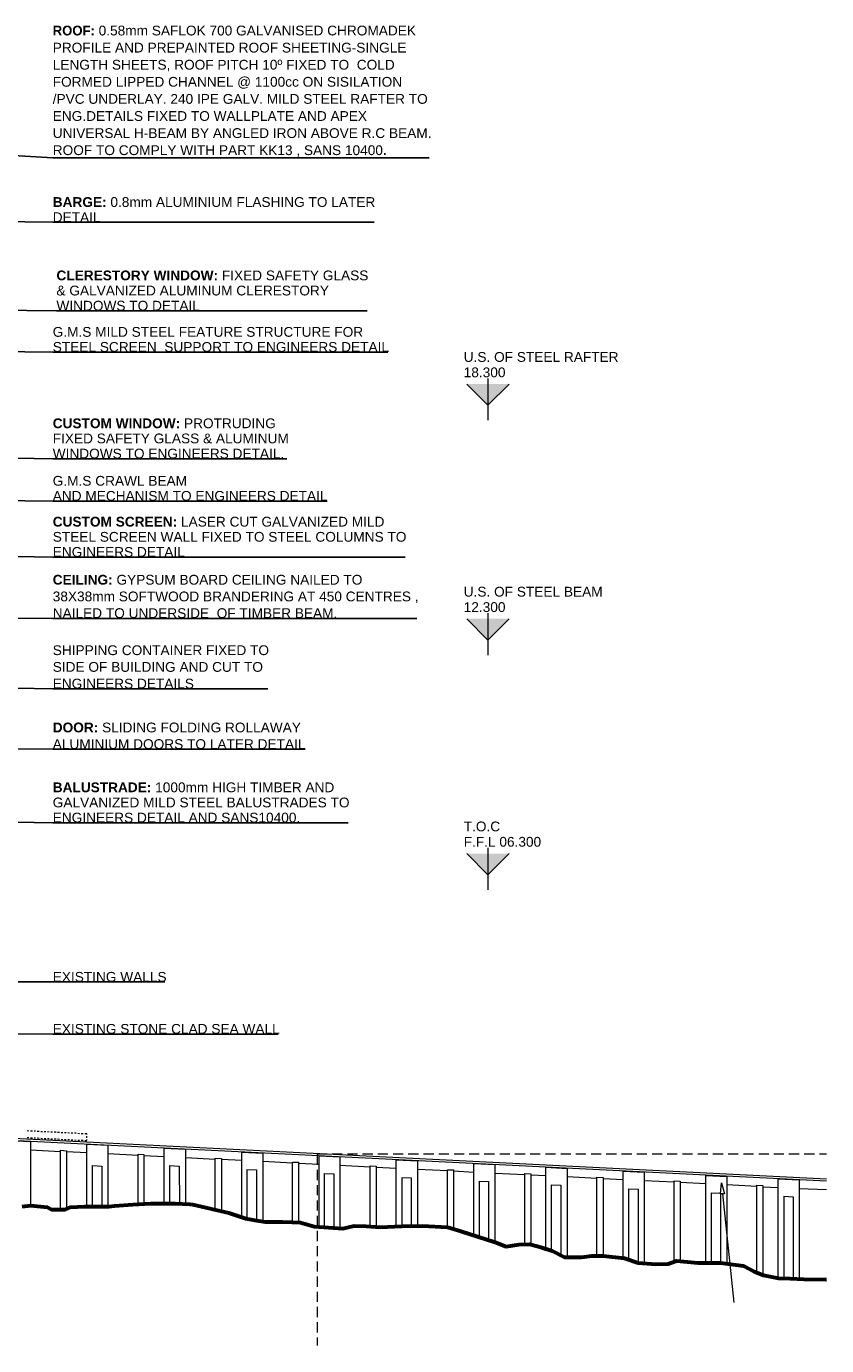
# Model space of a CAD drawing. Header units: millimetres. Extents: x -115474967 to 444143, y -74377 to 241828222.
# Tile 49 of 256: x -133117 to -122889, y -4661 to 12199. Entities that reach past the tile are written whole.
import ezdxf

# ---------------------------------------------------------------- set-up
doc = ezdxf.new("R2010")
doc.units = ezdxf.units.MM
doc.header["$MEASUREMENT"] = 0
for name, color, linetype, lineweight in [('0_Pen_No__2', 7, 'Continuous', 20), ('0_Pen_No__41', 7, 'Continuous', 60), ('C_TEXT GA_Pen_No__1', 7, 'Continuous', 35), ('C_TEXT GA_Pen_No__6', 7, 'Continuous', 5)]:
    doc.layers.add(name, color=color, linetype=linetype, lineweight=lineweight)
doc.layers.add('0_Pen_No__7', color=7, linetype='Continuous', lineweight=5, true_color=0x3f3f3f)
doc.styles.add('GENERATED_STYLE_1', font='GOTHIC.TTF')
doc.styles.add('GENERATED_STYLE_2', font='arial.ttf')
doc.styles.add('GENERATED_STYLE_6', font='GOTHICB.TTF')
doc.dimstyles.new('GENERATED_STYLE__8', dxfattribs={"dimtxt": 200, "dimasz": 95, "dimexe": 0.18, "dimexo": 90000, "dimgap": 0.09, "dimtad": 1, "dimtih": 1, "dimtoh": 1, "dimdec": 0, "dimzin": 0, "dimdsep": 46, "dimtxsty": 'GENERATED_STYLE_1', "dimblk": 'ARROWHEAD_2', "dimblk1": 'ARROWHEAD_2', "dimblk2": 'ARROWHEAD_2', "dimcen": 0.09, "dimclrd": 7, "dimclre": 7, "dimclrt": 7, "dimadec": 0, "dimazin": 0, "dimtfac": 1, "dimtdec": 4, "dimtmove": 0, "dimatfit": 3, "dimfxl": 1, "dimtolj": 1, "dimtzin": 0, "dimarcsym": 0})

# ---------------------------------------------------------------- blocks, each defined once
blk = doc.blocks.new('ARROWHEAD_2')
at = {"color": 0, "linetype": 'Continuous', "lineweight": 0}
for p, q in [((0, 0), (-1, 0)), ((-0.38, -0.66), (0.38, 0.66))]:
    blk.add_line(p, q, dxfattribs=at)

msp = doc.modelspace()

# ---------------------------------------------------------------- hatches: boundary and pattern name
at = {"layer": '0_Pen_No__7', "linetype": 'Continuous', "lineweight": 5, "true_color": 0x9f07ff}
for points in [[(-127216.92438, 7627.52069), (-127487.86188, 7627.52069), (-127216.92438, 7356.58319)], [(-126945.98688, 7627.52069), (-127216.92438, 7627.52069), (-127216.92438, 7356.58319)], [(-127216.92438, 4627.52069), (-127487.86188, 4627.52069), (-127216.92438, 4356.58319)], [(-126945.98688, 4627.52069), (-127216.92438, 4627.52069), (-127216.92438, 4356.58319)], [(-127216.92438, 1627.52069), (-127487.86188, 1627.52069), (-127216.92438, 1356.58319)], [(-126945.98688, 1627.52069), (-127216.92438, 1627.52069), (-127216.92438, 1356.58319)]]:
    msp.add_hatch(color=190, dxfattribs=at).paths.add_polyline_path(points)

# ---------------------------------------------------------------- linework, layer by layer
at = {"layer": '0_Pen_No__41', "color": 7, "linetype": 'Continuous', "lineweight": 60, "flags": 128}
msp.add_lwpolyline([(-133170.73394, -2884.70449), (-133063.90522, -2871.98678), (-132850.24779, -2889.79157), (-132796.83343, -2922.8576), (-132621.32911, -2920.31406), (-132555.19705, -2889.79157), (-132374.60565, -2884.70449), (-132247.42861, -2882.16095), (-132064.29367, -2882.16095), (-131990.53099, -2874.53032), (-131756.52523, -2859.26908), (-131527.60655, -2844.00783), (-131217.29457, -2846.55137), (-131026.52901, -2851.63846), (-130990.91944, -2859.26908), (-130527.995, -2963.55425), (-130314.33757, -3034.7734), (-130197.33469, -3057.66526), (-130065.07057, -3080.55713), (-129846.32606, -3080.55713), (-129719.14902, -3083.10067), (-129617.40738, -3088.18775), (-129436.81598, -3139.05857), (-129070.5461, -3164.49398), (-128925.56427, -3131.42795), (-128775.49536, -3133.97149), (-128594.90396, -3149.23273), (-128320.20155, -3136.51503), (-128053.12976, -3131.42795), (-127732.64362, -3149.23273), (-127564.76992, -3197.56001), (-127127.2809, -3339.9983), (-126984.84261, -3393.41265), (-126824.59954, -3367.97725), (-126684.70479, -3362.89016), (-126542.26651, -3403.58682), (-126394.74114, -3451.91409), (-126237.0416, -3530.76386), (-126023.38417, -3530.76386), (-125891.12005, -3515.50261), (-125746.13822, -3515.50261), (-125471.43581, -3543.48156), (-125298.47503, -3601.983), (-125072.0999, -3622.33133), (-124914.40037, -3617.24425), (-124807.57165, -3576.54759), (-124532.86924, -3604.52654), (-124242.90559, -3604.52654), (-123952.94193, -3642.67966), (-123813.04718, -3713.8988), (-123693.50076, -3762.22608), (-123502.7352, -3797.83565), (-123352.66629, -3802.92273), (-123179.70551, -3813.09689), (-122897.37248, -3815.64043), (-122888.58699, -3815.78214)], dxfattribs=at)
at = {"layer": '0_Pen_No__7', "color": 190, "linetype": 'Continuous', "lineweight": 5, "true_color": 0x9f07ff}
for p, q in [((-127216.92422, 7356.58306), (-127487.86184, 7627.52068)), ((-127216.92422, 7699.70902), (-127216.92422, 7164.68945)), ((-126945.98659, 7627.52068), (-127216.92422, 7356.58306)), ((-127216.92422, 4356.58311), (-127487.86184, 4627.52074)), ((-127216.92422, 4699.70908), (-127216.92422, 4164.6895)), ((-126945.98659, 4627.52074), (-127216.92422, 4356.58311)), ((-127216.92422, 1699.70914), (-127216.92422, 1164.68956)), ((-127216.92422, 1356.58317), (-127487.86184, 1627.5208)), ((-126945.98659, 1627.5208), (-127216.92422, 1356.58317))]:
    msp.add_line(p, q, dxfattribs=at)
at = {"layer": '0_Pen_No__7', "color": 190, "linetype": 'Continuous', "lineweight": 5, "true_color": 0x9f07ff, "flags": 128}
for points in [[(-127155.25985, -2322.58196), (-143502.59683, -1503.56181)], [(-127157.80339, -2348.01737), (-143502.59683, -1531.54076)], [(-133107.14541, -1913.07188), (-133084.25355, -1915.61543)], [(-133107.14541, -2002.09581), (-133084.25355, -2002.09581)], [(-133063.90522, -1915.61543), (-133041.01335, -1915.61543)], [(-133063.90522, -2004.63936), (-133041.01335, -2004.63936)], [(-133018.12149, -1918.15897), (-133000.3167, -1918.15897)], [(-133018.12149, -2007.1829), (-133000.3167, -2007.1829)], [(-132977.42483, -1920.70251), (-132954.53296, -1920.70251)], [(-132977.42483, -2007.1829), (-132954.53296, -2009.72644)], [(-132934.18464, -1923.24605), (-132911.29277, -1923.24605)], [(-132934.18464, -2009.72644), (-132911.29277, -2012.26998)], [(-132890.94444, -1923.24605), (-132868.05258, -1925.78959)], [(-132890.94444, -2012.26998), (-132868.05258, -2014.81352)], [(-132847.70425, -1925.78959), (-132824.81238, -1928.33313)], [(-132847.70425, -2014.81352), (-132824.81238, -2014.81352)], [(-132804.46405, -1928.33313), (-132784.11573, -1928.33313)], [(-132804.46405, -2017.35706), (-132784.11573, -2017.35706)], [(-132761.22386, -1930.87667), (-132738.33199, -1930.87667)], [(-132761.22386, -2019.9006), (-132738.33199, -2019.9006)], [(-132717.98367, -1933.42021), (-132695.0918, -1933.42021)], [(-132717.98367, -2019.9006), (-132695.0918, -2022.44414)], [(-132674.74347, -1935.96375), (-132651.8516, -1935.96375)], [(-132674.74347, -2022.44414), (-132651.8516, -2024.98768)], [(-132631.50328, -1935.96375), (-132608.61141, -1938.50729)], [(-132588.26308, -1938.50729), (-132567.91476, -1941.05083)], [(-132545.02289, -1943.59438), (-132522.13102, -1943.59438)], [(-132501.78269, -1943.59438), (-132478.89083, -1943.59438)], [(-132458.5425, -1946.13792), (-132438.19417, -1948.68146)], [(-132415.30231, -1948.68146), (-132392.41044, -1948.68146)], [(-132372.06211, -1948.68146), (-132344.08316, -1951.225)], [(-132344.08316, -1961.39916), (-132344.08316, -1951.225)], [(-132344.08316, -2007.1829), (-132344.08316, -1984.29103)], [(-133333.52055, -2912.68344), (-133333.52055, -2149.62118), (-133333.52055, -2040.24893), (-133063.90522, -2052.96663), (-133063.90522, -2162.33889), (-133063.90522, -2871.98678)], [(-132679.83055, -2182.68721), (-133063.90522, -2162.33889)], [(-132679.83055, -2922.8576), (-132679.83055, -2164.88243), (-132603.52433, -2169.96951)], [(-132631.50328, -2024.98768), (-132608.61141, -2027.53122)], [(-132603.52433, -2169.96951), (-132603.52433, -2912.68344)], [(-132344.08316, -2197.94846), (-132603.52433, -2185.23075)], [(-132588.26308, -2027.53122), (-132567.91476, -2027.53122)], [(-132545.02289, -2030.07476), (-132522.13102, -2030.07476)], [(-132501.78269, -2032.6183), (-132478.89083, -2035.16185)], [(-132458.5425, -2035.16185), (-132438.19417, -2035.16185)], [(-132415.30231, -2035.16185), (-132392.41044, -2037.70539)], [(-132372.06211, -2040.24893), (-132344.08316, -2040.24893)], [(-132344.08316, -2040.24893), (-132344.08316, -2027.53122)], [(-132344.08316, -2884.70449), (-132344.08316, -2197.94846), (-132344.08316, -2088.5762), (-132074.46783, -2101.29391), (-132074.46783, -2210.66616), (-132074.46783, -2882.16095)], [(-131354.64578, -2844.00783), (-131354.64578, -2248.81928), (-131354.64578, -2139.44702), (-131085.03045, -2152.16472), (-131085.03045, -2261.53698), (-131085.03045, -2851.63846)], [(-130365.20839, -3016.96861), (-130365.20839, -2297.14655), (-130365.20839, -2187.7743), (-130095.59306, -2200.492), (-130095.59306, -2309.86426), (-130095.59306, -3075.47005)], [(-131690.39317, -2231.01449), (-132074.46783, -2210.66616)], [(-131690.39317, -2854.182), (-131690.39317, -2215.75325), (-131614.08694, -2218.29679)], [(-131614.08694, -2218.29679), (-131614.08694, -2849.09491)], [(-131354.64578, -2248.81928), (-131614.08694, -2236.10157)], [(-130703.49932, -2281.88531), (-131085.03045, -2261.53698)], [(-130703.49932, -2922.8576), (-130703.49932, -2264.08052), (-130624.64955, -2269.1676)], [(-130624.64955, -2269.1676), (-130624.64955, -2943.20593)], [(-130365.20839, -2297.14655), (-130624.64955, -2284.42885)], [(-129716.60547, -2330.21258), (-130095.59306, -2309.86426)], [(-129716.60547, -3083.10067), (-129716.60547, -2314.95134), (-129637.75571, -2317.49488)], [(-129637.75571, -2317.49488), (-129637.75571, -3088.18775)], [(-129375.771, -2348.01737), (-129637.75571, -2335.29966)], [(-129396.11933, -2210.66616), (-129274.02937, -2210.66616)], [(-129396.11933, -2350.56091), (-129396.11933, -2210.66616)], [(-129375.771, -3144.14565), (-129375.771, -2348.01737), (-129375.771, -2236.10157), (-129108.69921, -2248.81928), (-129108.69921, -2360.73507), (-129108.69921, -3159.4069)], [(-129210.44085, -2210.66616), (-129080.72026, -2210.66616)], [(-129014.5882, -2210.66616), (-128884.86762, -2210.66616)], [(-128821.2791, -2210.66616), (-128689.01497, -2210.66616)], [(-128625.42645, -2210.66616), (-128495.70587, -2210.66616)], [(-128429.57381, -2210.66616), (-128299.85323, -2210.66616)], [(-128388.87716, -3139.05857), (-128388.87716, -2396.34464), (-128388.87716, -2286.97239), (-128119.26183, -2299.69009), (-128119.26183, -2409.06235), (-128119.26183, -3133.97149)], [(-128236.26471, -2210.66616), (-128106.54412, -2210.66616)], [(-128042.9556, -2210.66616), (-127910.69148, -2210.66616)], [(-127844.55942, -2210.66616), (-127717.38237, -2210.66616)], [(-127651.25031, -2210.66616), (-127521.52973, -2210.66616)], [(-127457.94121, -2210.66616), (-127328.22062, -2210.66616)], [(-127399.43977, -3250.97437), (-127399.43977, -2447.21546), (-127399.43977, -2335.29966), (-127129.82444, -2348.01737), (-127129.82444, -2459.93317), (-127129.82444, -3339.9983)], [(-127264.6321, -2210.66616), (-127132.36798, -2210.66616)], [(-122888.58699, -2561.57988), (-127157.80339, -2348.01737)], [(-122888.58699, -2535.50906), (-127155.25985, -2322.58196)], [(-127066.23592, -2210.66616), (-126936.51534, -2210.66616)], [(-126872.92681, -2210.66616), (-126743.20623, -2210.66616)], [(-126679.61771, -2210.66616), (-126549.89713, -2210.66616)], [(-126483.76507, -2210.66616), (-126354.04448, -2210.66616)], [(-126287.91242, -2210.66616), (-126158.19184, -2210.66616)], [(-126094.60332, -2210.66616), (-125964.88273, -2210.66616)], [(-125898.75067, -2210.66616), (-125771.57363, -2210.66616)], [(-125705.44157, -2210.66616), (-125575.72099, -2210.66616)], [(-125509.58892, -2210.66616), (-125379.86834, -2210.66616)], [(-125316.27982, -2210.66616), (-125186.55924, -2210.66616)], [(-125120.42718, -2210.66616), (-124990.70659, -2210.66616)], [(-124927.11807, -2210.66616), (-124797.39749, -2210.66616)], [(-124731.26543, -2210.66616), (-124601.54484, -2210.66616)], [(-124535.41278, -2210.66616), (-124405.6922, -2210.66616)], [(-124342.10368, -2210.66616), (-124212.3831, -2210.66616)], [(-124148.79457, -2210.66616), (-124019.07399, -2210.66616)], [(-123952.94193, -2210.66616), (-123823.22135, -2210.66616)], [(-123757.08928, -2210.66616), (-123627.3687, -2210.66616)], [(-123563.78018, -2210.66616), (-123434.0596, -2210.66616)], [(-123370.47108, -2210.66616), (-123240.75049, -2210.66616)], [(-123174.61843, -2210.66616), (-123044.89785, -2210.66616)], [(-122978.76579, -2210.66616), (-122888.58699, -2210.66616)], [(-132275.40756, -2360.73507), (-132275.40756, -2882.16095)], [(-132275.40756, -2360.73507), (-132153.3176, -2368.3657), (-132153.3176, -2882.16095)], [(-131285.97017, -2360.73507), (-131285.97017, -2846.55137)], [(-131285.97017, -2360.73507), (-131163.88021, -2368.3657), (-131161.33667, -2849.09491)], [(-130299.07633, -2411.60589), (-130299.07633, -3037.31694)], [(-130299.07633, -2411.60589), (-130174.44283, -2416.69297), (-130174.44283, -3060.2088)], [(-129396.11933, -2546.41355), (-129396.11933, -2416.69297)], [(-129309.63894, -2459.93317), (-129309.63894, -3146.68919)], [(-129309.63894, -2459.93317), (-129187.54898, -2465.02025), (-129187.54898, -3154.31982)], [(-128724.62455, -2381.0834), (-129108.69921, -2360.73507)], [(-128724.62455, -3139.05857), (-128724.62455, -2363.27861), (-128648.31832, -2368.3657)], [(-128648.31832, -2368.3657), (-128648.31832, -3146.68919)], [(-128388.87716, -2396.34464), (-128648.31832, -2383.62694)], [(-128320.20155, -2510.80398), (-128320.20155, -3136.51503)], [(-128320.20155, -2510.80398), (-128198.11159, -2515.89106), (-128198.11159, -3133.97149)], [(-127735.18716, -2429.41068), (-128119.26183, -2409.06235)], [(-127735.18716, -3149.23273), (-127735.18716, -2414.14943), (-127658.88093, -2416.69297)], [(-127658.88093, -2416.69297), (-127658.88093, -3172.1246)], [(-127399.43977, -2447.21546), (-127658.88093, -2431.95422)], [(-126745.74977, -2477.73795), (-127129.82444, -2459.93317)], [(-126745.74977, -3365.43371), (-126745.74977, -2462.47671), (-126669.44355, -2465.02025)], [(-126669.44355, -2465.02025), (-126669.44355, -3367.97725)], [(-126476.13444, -2492.9992), (-126669.44355, -2482.82503)], [(-126476.13444, -3423.93514), (-126476.13444, -2492.9992), (-126476.13444, -2381.0834), (-126203.97557, -2396.34464), (-126203.97557, -2505.7169), (-126203.97557, -3530.76386)], [(-125824.98799, -2523.52169), (-126203.97557, -2505.7169)], [(-125824.98799, -3515.50261), (-125824.98799, -2508.26044), (-125746.13822, -2510.80398)], [(-125746.13822, -2510.80398), (-125746.13822, -3515.50261)], [(-125489.2406, -2541.32647), (-125746.13822, -2528.60877)], [(-125489.2406, -3540.93802), (-125489.2406, -2541.32647), (-125489.2406, -2431.95422), (-125219.62527, -2444.67192), (-125219.62527, -2554.04418), (-125219.62527, -3609.61363)], [(-124431.12761, -3604.52654), (-124431.12761, -2594.74083), (-124431.12761, -2485.36857), (-124164.05582, -2498.08628), (-124164.05582, -2607.45853), (-124164.05582, -3614.70071)], [(-129396.11933, -2739.72266), (-129396.11933, -2610.00208)], [(-127330.76417, -2559.13126), (-127330.76417, -3273.86623)], [(-127330.76417, -2559.13126), (-127208.67421, -2564.21834), (-127208.67421, -3314.56289)], [(-126407.45884, -2604.91499), (-126407.45884, -3446.82701)], [(-126407.45884, -2604.91499), (-126285.36888, -2610.00208), (-126285.36888, -3505.32845)], [(-125420.56499, -2655.78581), (-125420.56499, -3561.28635)], [(-125420.56499, -2655.78581), (-125298.47503, -2660.87289), (-125298.47503, -3601.983)], [(-124838.09414, -2574.3925), (-125219.62527, -2554.04418)], [(-124838.09414, -3586.72176), (-124838.09414, -2556.58772), (-124761.78792, -2561.6748)], [(-124761.78792, -2561.6748), (-124761.78792, -3581.63468)], [(-124431.12761, -2594.74083), (-124761.78792, -2576.93604)], [(-123779.98115, -2627.80686), (-124164.05582, -2607.45853)], [(-123779.98115, -3729.16005), (-123779.98115, -2610.00208), (-123703.67493, -2615.08916)], [(-123703.67493, -2615.08916), (-123703.67493, -3757.13899)], [(-123703.67493, -2630.3504), (-123507.82228, -2640.52457)], [(-123507.82228, -3795.29211), (-123507.82228, -2640.52457), (-123507.82228, -2531.15231), (-123238.20695, -2543.87001), (-123238.20695, -2655.78581), (-123238.20695, -3808.00981)], [(-122888.58699, -2671.99336), (-123238.20695, -2655.78581)], [(-129396.11933, -2935.5753), (-129396.11933, -2805.85472)], [(-124364.99555, -2706.65663), (-124364.99555, -3604.52654)], [(-124364.99555, -2706.65663), (-124242.90559, -2714.28725), (-124242.90559, -3604.52654)], [(-124217.47018, -2721.91787), (-124075.03189, -4110.69117), (-124072.48835, -4110.69117)], [(-123436.60314, -2752.44036), (-123436.60314, -3800.37919)], [(-123436.60314, -2752.44036), (-123317.05672, -2760.07098), (-123317.05672, -3805.46627)], [(-129396.11933, -3128.88441), (-129396.11933, -3001.70736)], [(-129396.11933, -3324.73705), (-129396.11933, -3195.01647)], [(-129396.11933, -3518.04616), (-129396.11933, -3388.32557)], [(-129396.11933, -3713.8988), (-129396.11933, -3584.17822)], [(-129396.11933, -3909.75144), (-129396.11933, -3780.03086)], [(-129396.11933, -4103.06055), (-129396.11933, -3973.33997)], [(-129396.11933, -4296.36965), (-129396.11933, -4166.64907)], [(-129396.11933, -4492.2223), (-129396.11933, -4362.50171)], [(-129396.11933, -4661.24336), (-129396.11933, -4558.35436)]]:
    msp.add_lwpolyline(points, dxfattribs=at)
msp.add_lwpolyline([(-124242.90559, -2721.91787), (-124232.73142, -2582.02313), (-124194.57831, -2719.37433)], close=True, dxfattribs=at)

# ---------------------------------------------------------------- texts
at = {"layer": '0_Pen_No__2', "color": 1, "linetype": 'Continuous', "lineweight": 25, "char_height": 125, "attachment_point": 7, "style": 'GENERATED_STYLE_2'}
for s, insert in [('\\A1;{\\pql;\\fArial|b0|i0|c0|p34;U.S. OF STEEL RAFTER}', (-127527.2939, 7909.61163)), ('\\A1;{\\pql;\\fArial|b0|i0|c0|p34;18.300}', (-127527.2939, 7713.09735)), ('\\A1;{\\pql;\\fArial|b0|i0|c0|p34;U.S. OF STEEL BEAM}', (-127527.2939, 4909.61049)), ('\\A1;{\\pql;\\fArial|b0|i0|c0|p34;12.300}', (-127527.2939, 4713.0962)), ('\\A1;{\\pql;\\fArial|b0|i0|c0|p34;T.O.C}', (-127527.2939, 1909.60934)), ('\\A1;{\\pql;\\fArial|b0|i0|c0|p34;F.F.L 06.300}', (-127527.2939, 1713.09506))]:
    msp.add_mtext(s, dxfattribs=dict(at, insert=insert))
at = {"layer": 'C_TEXT GA_Pen_No__1', "color": 214, "linetype": 'Continuous', "lineweight": 35, "char_height": 125, "attachment_point": 4}
for s, insert, width, line_spacing_factor, style in [('\\A1;\\pxql;ROOF:{\\fArial|b0|i0|c0|p34; 0.58mm SAFLOK 700 GALVANISED CHROMADEK  PROFILE AND PREPAINTED ROOF SHEETING-SINGLE LENGTH SHEETS, ROOF PITCH 10º FIXED TO  COLD FORMED LIPPED CHANNEL @ 1100cc ON SISILATION /PVC UNDERLAY. 240 IPE GALV. MILD STEEL RAFTER TO ENG.DETAILS FIXED TO \\A0;\\C256;WALLPLATE AND APEX UNIVERSAL H-BEAM BY ANGLED IRON ABOVE R.C BEAM. ROOF TO COMPLY WITH PART KK13 , SANS 10400\\fArial|b1|i0|c0|p34;.}', (-132780.51083, 11369.387), 4848.703992, 1.048378, 'GENERATED_STYLE_6'), ('\\A1;{\\pql;\\fArial|b1|i0|c0|p34;CEILING:\\fArial|b0|i0|c0|p34; \\fArial|b0|i0|c0|p34;GYPSUM BOARD CEILING NAILED TO 38X38mm SOFTWOOD BRANDERING AT 450 CENTRES , NAILED TO UNDERSIDE  OF TIMBER BEAM.}', (-132780.51083, 4912.44126), 4779.3117839, 1.024175, 'GENERATED_STYLE_6'), ('\\A1;{\\pql;\\fArial|b0|i0|c0|p34;SHIPPING CONTAINER FIXED TO \\P\\pql;\\fArial|b0|i0|c0|p34;SIDE OF BUILDING AND CUT TO ENGINEERS DETAILS}', (-132780.51083, 4011.75654), 3167.6166687, 1.024175, 'GENERATED_STYLE_2')]:
    msp.add_mtext(s, dxfattribs=dict(at, insert=insert, width=width, line_spacing_factor=line_spacing_factor, style=style))
at = {"layer": 'C_TEXT GA_Pen_No__1', "color": 214, "linetype": 'Continuous', "lineweight": 35, "insert": (-132780.51083, 3131.55166), "char_height": 125, "attachment_point": 4, "line_spacing_factor": 1.018894, "style": 'GENERATED_STYLE_6'}
msp.add_mtext('\\A1;{\\pql;\\fArial|b1|i0|c0|p34;DOOR:\\fArial|b0|i0|c0|p34; \\fArial|b0|i0|c0|p34;SLIDING FOLDING ROLLAWAY \\P\\pql;\\fArial|b0|i0|c0|p34;ALUMINIUM DOORS TO LATER DETAIL}', dxfattribs=at)
at = {"layer": 'C_TEXT GA_Pen_No__6', "color": 7, "linetype": 'Continuous', "lineweight": 5, "char_height": 125, "attachment_point": 4}
for s, insert, width, line_spacing_factor, style in [('\\A1;{\\pql;\\fArial|b1|i0|c0|p34;BARGE:\\fArial|b0|i0|c0|p34; \\fArial|b0|i0|c0|p34;0.8mm ALUMINIUM FLASHING TO LATER DETAIL}', (-132780.51083, 9856.66069), 4322.4652965, 0.933337, 'GENERATED_STYLE_6'), ('\\A1;{\\pql;\\fArial|b1|i0|c0|p34;CLERESTORY WINDOW:\\fArial|b0|i0|c0|p34; FIXED SAFETY GLASS & GALVANIZED ALUMINUM CLERESTORY WINDOWS TO DETAIL}', (-132733.06413, 8821.66131), 4066.7567568, 0.9285, 'GENERATED_STYLE_6'), ('\\A1;{\\pql;\\fArial|b0|i0|c0|p34;G.M.S MILD STEEL FEATURE STRUCTURE FOR STEEL SCREEN  SUPPORT TO ENGINEERS DETAIL }', (-132780.51083, 8197.14178), 4322.5115378, 0.923713, 'GENERATED_STYLE_2'), ('\\A1;{\\pql;\\fArial|b1|i0|c0|p34;CUSTOM WINDOW:\\fArial|b0|i0|c0|p34; \\fArial|b0|i0|c0|p34;PROTRUDING FIXED SAFETY GLASS & ALUMINUM WINDOWS TO ENGINEERS DETAIL. }', (-132780.51083, 6931.60563), 3208.6017365, 0.9285, 'GENERATED_STYLE_6'), ('\\A1;{\\pql;\\fArial|b1|i0|c0|p34;CUSTOM SCREEN:\\fArial|b0|i0|c0|p34; \\fArial|b0|i0|c0|p34;LASER CUT GALVANIZED MILD STEEL SCREEN WALL FIXED TO STEEL COLUMNS TO ENGINEERS DETAIL}', (-132780.51083, 5674.21574), 4721.9495427, 0.9285, 'GENERATED_STYLE_6'), ('\\A1;{\\pql;\\fArial|b1|i0|c0|p34;BALUSTRADE:\\fArial|b0|i0|c0|p34; \\fArial|b0|i0|c0|p34;1000mm HIGH TIMBER AND GALVANIZED MILD STEEL BALUSTRADES TO ENGINEERS DETAIL\\fArial|b0|i0|c0|p34; AND SANS10400.}', (-132780.51083, 2279.18775), 4126.5098678, 0.9285, 'GENERATED_STYLE_6')]:
    msp.add_mtext(s, dxfattribs=dict(at, insert=insert, width=width, line_spacing_factor=line_spacing_factor, style=style))
at = {"layer": 'C_TEXT GA_Pen_No__6', "color": 7, "linetype": 'Continuous', "lineweight": 5, "insert": (-132780.51083, 6293.80026), "char_height": 125, "attachment_point": 4, "line_spacing_factor": 0.923713, "style": 'GENERATED_STYLE_2'}
msp.add_mtext('\\A1;{\\pql;\\fArial|b0|i0|c0|p34;G.M.S CRAWL BEAM \\P\\pql;\\fArial|b0|i0|c0|p34;AND MECHANISM TO ENGINEERS DETAIL}', dxfattribs=at)
at = {"layer": 'C_TEXT GA_Pen_No__6', "color": 7, "linetype": 'Continuous', "lineweight": 5, "char_height": 125, "attachment_point": 4, "style": 'GENERATED_STYLE_2'}
for s, insert in [('\\A1;{\\pql;\\fArial|b0|i0|c0|p34;EXISTING WALLS}', (-132780.51083, 50.86489)), ('\\A1;{\\pql;\\fArial|b0|i0|c0|p34;EXISTING STONE CLAD SEA WALL }', (-132780.51083, -614.09808))]:
    msp.add_mtext(s, dxfattribs=dict(at, insert=insert))

# ---------------------------------------------------------------- leaders
at = {"layer": 'C_TEXT GA_Pen_No__6', "color": 7, "linetype": 'Continuous', "lineweight": 5, "annotation_type": 0, "has_hookline": 1, "hookline_direction": 0}
for points, text_width in [([(-147994.20245, 9946.43499), (-147994.20245, 11369.387), (-132780.60083, 10520.21753)], 4813.18213), ([(-144707.7667, 9849.51769), (-132780.60083, 9695.81351)], 4108.54366), ([(-149087.78075, 8815.54647), (-132733.15413, 8561.44073)], 3970.24216), ([(-146787.84517, 7843.78128), (-146787.84517, 8197.14178), (-132780.60083, 8035.13354)], 4284.53274), ([(-147905.15691, 6925.49084), (-132780.60083, 6671.38505)], 2990.19441), ([(-146787.84517, 5614.08359), (-146787.84517, 6293.80026), (-132780.60083, 6131.83141)], 3506.13915), ([(-144471.02205, 5668.09931), (-132780.60083, 5414.03779)], 4506.05389), ([(-152087.81005, 3907.58359), (-152087.81005, 4691.14224), (-132780.60083, 4632.03675)], 4654.07572), ([(-149590.00957, 3564.29975), (-149590.00957, 4011.75654), (-132780.60083, 3731.39467)], 2749.4884), ([(-152973.32294, 3115.31705), (-132780.60083, 2959.52319)], 3224.76126), ([(-145700.8099, 2273.07132), (-132780.60083, 2019.0098)], 3777.02933), ([(-147872.72571, 44.75039), (-132780.60083, -13.85676)], 1432.63984), ([(-149573.05149, -620.21258), (-132780.60083, -678.86237)], 2881.39495)]:
    msp.add_leader(points, dimstyle='GENERATED_STYLE__8', dxfattribs=dict(at, text_width=text_width))

doc.saveas('drawing.dxf')
